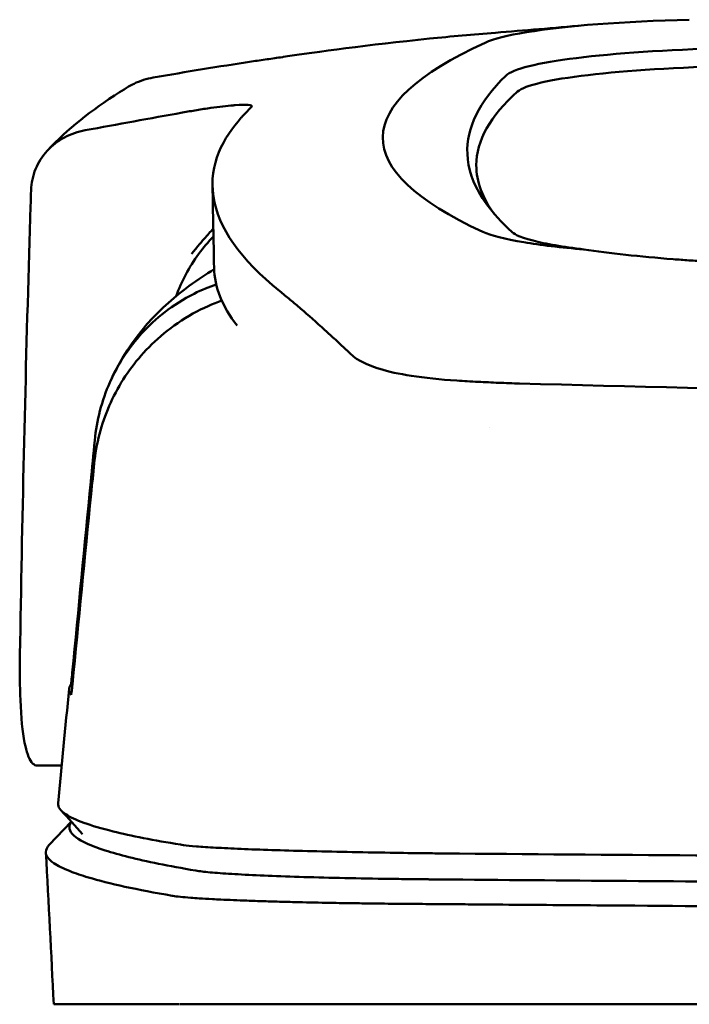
# Model space of a CAD drawing. Header units: millimetres. Extents: x 199 to 399, y 85 to 361.
# Tile 3 of 8: x 219 to 248, y 318 to 360. Entities that reach past the tile are written whole.
import ezdxf

# ---------------------------------------------------------------- set-up
doc = ezdxf.new("R2010")
doc.units = ezdxf.units.MM
doc.layers.add('Visible (ISO)', color=7, linetype='Continuous', lineweight=50)

msp = doc.modelspace()

# ---------------------------------------------------------------- linework, layer by layer
at = {"layer": 'Visible (ISO)'}
for p, q in [((238.835, 344.581), (238.844, 344.581)), ((221.106, 328.244), (220.06, 328.244)), ((220.577, 324.864), (221.515, 325.851)), ((220.771, 318.074), (226.121, 318.074)), ((226.145, 318.074), (237.11, 318.074)), ((237.2, 318.074), (237.11, 318.074)), ((237.2, 318.074), (298.843, 318.074))]:
    msp.add_line(p, q, dxfattribs=at)
for centre, major_axis, ratio, start_param, end_param in [((250.212, 358.703), (11.395, -0.001), 0.116501, 1.781282, 2.52747), ((250.396, 358.678), (11.62, -0.008), 0.117057, 2.527526, 2.891655), ((375.706, 354.999), (140.93, 0.029), 0.116446, 2.892175, 3.388046), ((252.001, 357.457), (12.06, -0.005), 0.112737, 1.791766, 3.029303), ((252.394, 356.789), (11.958, 0), 0.106769, 1.787974, 3.024834), ((486.273, 354.804), (247.896, 0.399), 0.112494, 3.026338, 3.14596), ((485.026, 353.803), (-246.265, 0), 0.106767, 6.163675, 6.283184), ((555.75, 307.756), (-328.583, 44.868), 0.123507, 6.188163, 6.200241), ((1881.365, 314.053), (-1662.18, -0.149), 0.85466, 6.255847, 6.257756), ((250.514, 351.321), (11.832, 0.02), 0.1161, 3.386388, 3.747718), ((233.539, 345.768), (-8, 0), 0.941628, 5.682982, 5.950394), ((483.202, 349.498), (-255.609, 0), 0.112496, 0.002074, 0.087879), ((240.636, 346.101), (-7.019, -0.248), 0.209962, 0.510009, 0.541864), ((481.344, 331.473), (-259.925, 0), 0.034069, 6.258567, 6.308615), ((354.995, 372.492), (-131.694, -46.074), 0.097566, 0.177551, 0.181879), ((241.186, 324.221), (15.81, -0.255), 0.013999, 1.814143, 1.864666), ((230.514, 323.801), (4.064, -0.085), 0.06622, 3.560328, 3.573474), ((238.524, 323.54), (8.722, -0.051), 0.018129, 4.550228, 4.559677), ((225.84, 322.698), (-0.118, 0.018), 0.055246, 1.360606, 1.559875), ((238.297, 323.673), (9.456, 0.138), 0.140036, 4.558691, 4.567892)]:
    msp.add_ellipse(centre, major_axis=major_axis, ratio=ratio, start_param=start_param, end_param=end_param, dxfattribs=at)
for points in [[(239.574, 359.448), (240.793, 359.545), (242.043, 359.648), (243.352, 359.763)], [(230.539, 358.415), (230.528, 358.413), (230.517, 358.411), (230.506, 358.41)], [(220.498, 354.428), (221.343, 355.34), (222.373, 356.152), (223.572, 356.915)], [(223.572, 356.915), (223.699, 356.997), (223.827, 357.075), (223.956, 357.151)], [(228.486, 356.36), (228.461, 356.358), (228.434, 356.356), (228.407, 356.353)], [(238.761, 353.803), (238.761, 353.107), (239.019, 352.412), (239.536, 351.718)], [(227.594, 349.438), (227.572, 350.602), (227.55, 351.765), (227.527, 352.928)], [(227.57, 350.772), (227.347, 350.544), (227.134, 350.294), (226.938, 350.023)], [(232.773, 346.366), (232.999, 346.16), (233.223, 345.948), (233.438, 345.741)], [(239.323, 342.652), (239.323, 342.652), (239.323, 342.652), (239.323, 342.652)], [(221.61, 332.185), (221.592, 332.185), (221.574, 332.185), (221.557, 332.185)], [(220.951, 326.634), (221.108, 328.257), (221.264, 329.88), (221.42, 331.503)], [(221.994, 325.324), (221.689, 325.66), (221.384, 325.995), (221.08, 326.33)], [(220.771, 318.074), (220.658, 320.229), (220.545, 322.384), (220.432, 324.539)]]:
    msp.add_open_spline(points, degree=3, dxfattribs=at)
for points, knots in [([(230.539, 358.415), (231.988, 358.628), (234.142, 358.928), (237.691, 359.288), (238.631, 359.373), (239.574, 359.448)], [0, 0, 0, 0, 0.4392287, 0.4392287, 0.5941548, 0.5941548, 0.5941548, 0.5941548]), ([(229.189, 358.221), (228.492, 358.113), (227.796, 358.003), (226.402, 357.775), (225.705, 357.658), (225.008, 357.538)], [0.000028, 0.000028, 0.000028, 0.000028, 0.211767, 0.211767, 0.4239683, 0.4239683, 0.4239683, 0.4239683]), ([(229.192, 358.221), (229.192, 358.221), (229.191, 358.221), (229.19, 358.221), (229.19, 358.221), (229.189, 358.221)], [0.000000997, 0.000000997, 0.000000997, 0.000000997, 0.0001839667, 0.0001839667, 0.000312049, 0.000312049, 0.000312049, 0.000312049]), ([(230.506, 358.41), (230.287, 358.377), (230.068, 358.345), (229.628, 358.282), (229.408, 358.251), (229.192, 358.221)], [0, 0, 0, 0, 0.0665895, 0.0665895, 0.1345736, 0.1345736, 0.1345736, 0.1345736]), ([(223.956, 357.151), (224.03, 357.196), (224.107, 357.237), (224.445, 357.4), (224.723, 357.49), (225.008, 357.538)], [-0.1127941, -0.1127941, -0.1127941, -0.1127941, -0.0866991, -0.0866991, -0.0000252, -0.0000252, -0.0000252, -0.0000252]), ([(229.196, 356.298), (229.223, 356.338), (229.171, 356.363), (228.926, 356.384), (228.734, 356.379), (228.486, 356.36)], [0, 0, 0, 0, 0.1204642, 0.1204642, 0.2420244, 0.2420244, 0.2420244, 0.2420244]), ([(222.109, 355.294), (222.799, 355.42), (223.489, 355.545), (224.867, 355.796), (225.555, 355.921), (226.244, 356.046)], [0.0000116, 0.0000116, 0.0000116, 0.0000116, 0.2114776, 0.2114776, 0.4225254, 0.4225254, 0.4225254, 0.4225254]), ([(228.407, 356.353), (228.139, 356.331), (227.815, 356.293), (227.262, 356.215), (227.062, 356.184), (226.656, 356.118), (226.452, 356.083), (226.245, 356.046)], [0, 0, 0, 0, 0.1260356, 0.1260356, 0.192084, 0.192084, 0.2556621, 0.2556621, 0.2556621, 0.2556621]), ([(229.174, 356.272), (229.179, 356.277), (229.183, 356.281), (229.191, 356.289), (229.194, 356.294), (229.196, 356.298)], [0, 0, 0, 0, 0.01190192, 0.01190192, 0.02379969, 0.02379969, 0.02379969, 0.02379969]), ([(230.393, 348.437), (228.714, 349.792), (227.769, 351.145), (227.353, 353.86), (227.999, 354.984), (228.755, 355.832)], [0, 0, 0, 0, 3.35024, 3.35024, 6.902449, 6.902449, 6.902449, 6.902449]), ([(222.109, 355.294), (221.793, 355.237), (221.492, 355.13), (220.941, 354.833), (220.695, 354.642), (220.276, 354.187), (220.11, 353.92), (219.877, 353.35), (219.812, 353.043), (219.803, 352.736)], [-0.4076943, -0.4076943, -0.4076943, -0.4076943, -0.3108189, -0.3108189, -0.2123555, -0.2123555, -0.10788, -0.10788, -0.000002, -0.000002, -0.000002, -0.000002]), ([(238.38, 354.283), (238.405, 353.657), (238.618, 353.032), (239.259, 352.031), (239.569, 351.655), (240.041, 351.186), (240.14, 351.092), (240.368, 350.884), (240.505, 350.768), (241.71, 350.455), (242.442, 350.328), (243.345, 350.217)], [2.930381, 2.930381, 2.930381, 2.930381, 4.072753, 4.072753, 4.762452, 4.762452, 4.934856, 4.934856, 5.145284, 5.145284, 5.311389, 5.311389, 5.311389, 5.311389]), ([(227.562, 351.107), (227.436, 350.969), (227.307, 350.825), (227.086, 350.572), (226.995, 350.465), (226.752, 350.176), (226.643, 350.036), (226.632, 350.026)], [-0.01145823, -0.01145823, -0.01145823, -0.01145823, -0.00744532, -0.00744532, -0.00463647, -0.00463647, 0, 0, 0, 0]), ([(240.792, 350.521), (241.141, 350.463), (241.53, 350.409), (242.384, 350.307), (242.849, 350.26), (243.345, 350.217)], [-0.3736448, -0.3736448, -0.3736448, -0.3736448, -0.187366, -0.187366, -0.0000172, -0.0000172, -0.0000172, -0.0000172]), ([(243.345, 350.217), (243.886, 350.136), (244.481, 350.06), (245.757, 349.922), (246.435, 349.859), (247.145, 349.802)], [0.0000437, 0.0000437, 0.0000437, 0.0000437, 0.2355373, 0.2355373, 0.4693483, 0.4693483, 0.4693483, 0.4693483]), ([(219.719, 350.024), (219.634, 347.181), (219.56, 344.338), (219.43, 338.652), (219.375, 335.809), (219.329, 332.966)], [-1.996171, -1.996171, -1.996171, -1.996171, -0.998042, -0.998042, -0.000001, -0.000001, -0.000001, -0.000001]), ([(247.145, 349.802), (247.366, 349.784), (247.588, 349.768), (248.061, 349.737), (248.286, 349.725), (248.492, 349.715)], [0, 0, 0, 0, 0.0725125, 0.0725125, 0.1522142, 0.1522142, 0.1522142, 0.1522142]), ([(223.168, 344.582), (224.048, 346.549), (225.384, 347.817), (226.899, 348.93), (227.25, 349.164), (227.596, 349.375)], [0, 0, 0, 0, 1.483168, 1.483168, 1.942831, 1.942831, 1.942831, 1.942831]), ([(222.511, 342.089), (222.593, 342.943), (222.812, 343.779), (223.499, 345.329), (223.961, 346.036), (225.09, 347.273), (225.826, 347.872), (227.072, 348.497), (227.392, 348.626), (227.687, 348.728)], [-0.7441004, -0.7441004, -0.7441004, -0.7441004, -0.5496874, -0.5496874, -0.3565169, -0.3565169, -0.159797, -0.159797, -0.0894613, -0.0894613, -0.0894613, -0.0894613]), ([(230.393, 348.437), (230.533, 348.324), (230.678, 348.204), (230.978, 347.954), (231.132, 347.824), (231.292, 347.69)], [-0.5571002, -0.5571002, -0.5571002, -0.5571002, -0.2776825, -0.2776825, 0, 0, 0, 0]), ([(222.489, 341.103), (222.572, 341.945), (222.789, 342.776), (223.47, 344.338), (223.931, 345.064), (225.056, 346.348), (225.787, 346.979), (227.136, 347.728), (227.558, 347.906), (227.925, 348.037)], [0, 0, 0, 0, 0.2548242, 0.2548242, 0.5112444, 0.5112444, 0.772586, 0.772586, 0.8990175, 0.8990175, 0.8990175, 0.8990175]), ([(231.292, 347.69), (231.61, 347.42), (231.955, 347.111), (232.464, 346.649), (232.617, 346.508), (232.773, 346.366)], [-1.0557156, -1.0557156, -1.0557156, -1.0557156, -0.5320191, -0.5320191, -0.3144541, -0.3144541, -0.3144541, -0.3144541]), ([(233.76, 345.505), (233.694, 345.544), (233.635, 345.582), (233.528, 345.661), (233.48, 345.701), (233.438, 345.741)], [0, 0, 0, 0, 0.0612215, 0.0612215, 0.1224979, 0.1224979, 0.1224979, 0.1224979]), ([(233.76, 345.505), (233.861, 345.445), (233.977, 345.387), (234.236, 345.274), (234.379, 345.219), (234.536, 345.166)], [-0.1913093, -0.1913093, -0.1913093, -0.1913093, -0.095663, -0.095663, 0, 0, 0, 0]), ([(237.929, 344.633), (237.223, 344.678), (236.57, 344.746), (235.469, 344.917), (235.015, 345.016), (234.649, 345.129)], [0, 0, 0, 0, 0.2294851, 0.2294851, 0.4401307, 0.4401307, 0.4401307, 0.4401307]), ([(238.835, 344.581), (238.682, 344.589), (238.53, 344.598), (238.228, 344.615), (238.078, 344.624), (237.929, 344.633)], [0, 0, 0, 0, 0.04848689, 0.04848689, 0.0969233, 0.0969233, 0.0969233, 0.0969233]), ([(238.844, 344.581), (239.131, 344.565), (239.419, 344.552), (240.008, 344.528), (240.306, 344.518), (240.607, 344.51)], [-0.1838567, -0.1838567, -0.1838567, -0.1838567, -0.0928152, -0.0928152, 0, 0, 0, 0]), ([(298.434, 343.713), (288.749, 343.715), (279.07, 343.782), (259.742, 344.047), (250.112, 344.246), (240.607, 344.51)], [0.032666, 0.032666, 0.032666, 0.032666, 2.938218, 2.938218, 5.868286, 5.868286, 5.868286, 5.868286]), ([(221.557, 332.185), (221.818, 334.897), (222.079, 337.61), (222.341, 340.321), (222.397, 340.91), (222.454, 341.499), (222.511, 342.089)], [0.478961, 0.478961, 0.478961, 0.478961, 8.650914, 8.650914, 8.650914, 10.427614, 10.427614, 10.427614, 10.427614]), ([(221.561, 331.69), (221.828, 334.397), (222.094, 337.101), (222.361, 339.809), (222.404, 340.24), (222.447, 340.672), (222.489, 341.103)], [0.46186, 0.46186, 0.46186, 0.46186, 8.654063, 8.654063, 8.654063, 9.958979, 9.958979, 9.958979, 9.958979]), ([(219.329, 332.966), (219.318, 332.257), (219.323, 331.606), (219.378, 330.284), (219.438, 329.671), (219.605, 328.819), (219.703, 328.542), (219.881, 328.308), (219.947, 328.261), (220.031, 328.245), (220.046, 328.244), (220.06, 328.244)], [-1.124441, -1.124441, -1.124441, -1.124441, -0.875496, -0.875496, -0.555624, -0.555624, -0.282571, -0.282571, -0.140757, -0.140757, -0.112162, -0.112162, -0.112162, -0.112162]), ([(221.498, 331.691), (221.499, 331.694), (221.502, 331.705), (221.508, 331.749), (221.513, 331.78), (221.523, 331.867), (221.529, 331.921), (221.538, 332.003), (221.542, 332.038), (221.549, 332.111), (221.553, 332.148), (221.557, 332.185)], [-0.06600544, -0.06600544, -0.06600544, -0.06600544, -0.05210622, -0.05210622, -0.03882665, -0.03882665, -0.02244269, -0.02244269, -0.01122716, -0.01122716, 0, 0, 0, 0]), ([(221.503, 331.248), (221.504, 331.246), (221.507, 331.254), (221.514, 331.289), (221.518, 331.317), (221.528, 331.391), (221.534, 331.442), (221.543, 331.519), (221.547, 331.552), (221.554, 331.619), (221.557, 331.654), (221.561, 331.69)], [0, 0, 0, 0, 0.01799222, 0.01799222, 0.0374351, 0.0374351, 0.06445247, 0.06445247, 0.08202888, 0.08202888, 0.09959211, 0.09959211, 0.09959211, 0.09959211]), ([(220.952, 326.634), (220.937, 326.479), (221.045, 326.323), (221.277, 326.168), (221.642, 325.924), (222.316, 325.68), (223.292, 325.439), (224.061, 325.249), (225.021, 325.06), (226.166, 324.873)], [51.780318, 51.780318, 51.780318, 51.780318, 65.647729, 65.647729, 65.647729, 87.530305, 87.530305, 87.530305, 104.770272, 104.770272, 104.770272, 104.770272]), ([(221.519, 325.846), (221.5, 325.819), (221.484, 325.792), (221.471, 325.766), (221.382, 325.576), (221.461, 325.385), (221.71, 325.195), (221.958, 325.005), (222.377, 324.815), (222.962, 324.626), (223.548, 324.437), (224.303, 324.249), (225.224, 324.061), (225.704, 323.964), (226.229, 323.866), (226.799, 323.769)], [0.0467643, 0.0467643, 0.0467643, 0.0467643, 0.04907017, 0.04907017, 0.04907017, 0.06542689, 0.06542689, 0.06542689, 0.08178362, 0.08178362, 0.08178362, 0.09814034, 0.09814034, 0.09814034, 0.10666345, 0.10666345, 0.10666345, 0.10666345]), ([(220.577, 324.864), (220.481, 324.762), (220.432, 324.661), (220.43, 324.402), (220.543, 324.245), (220.939, 323.971), (221.172, 323.854), (221.692, 323.649), (221.95, 323.561), (222.682, 323.343), (223.2, 323.212), (224.392, 322.953), (225.065, 322.824), (225.815, 322.695)], [-6.22343, -6.22343, -6.22343, -6.22343, -5.351502, -5.351502, -4.007016, -4.007016, -3.000502, -3.000502, -2.247226, -2.247226, -1.120907, -1.120907, 0, 0, 0, 0]), ([(226.287, 324.854), (226.426, 324.835), (226.613, 324.816), (226.843, 324.798), (227.074, 324.779), (227.351, 324.761), (227.668, 324.743), (227.985, 324.726), (228.347, 324.708), (228.744, 324.691), (229.142, 324.675), (229.582, 324.658), (230.052, 324.643), (230.522, 324.628), (231.032, 324.613), (231.566, 324.599), (232.101, 324.585), (232.67, 324.572), (233.258, 324.561), (233.847, 324.549), (234.465, 324.538), (235.096, 324.528), (235.59, 324.52), (236.097, 324.513), (236.61, 324.507)], [0, 0, 0, 0, 1.921104, 1.921104, 1.921104, 3.842208, 3.842208, 3.842208, 5.763312, 5.763312, 5.763312, 7.684416, 7.684416, 7.684416, 9.60552, 9.60552, 9.60552, 11.526625, 11.526625, 11.526625, 13.447729, 13.447729, 13.447729, 14.949954, 14.949954, 14.949954, 14.949954]), ([(237.38, 324.498), (244.488, 324.437), (251.697, 324.386), (258.93, 324.347), (266.163, 324.307), (273.472, 324.278), (280.776, 324.261), (286.785, 324.246), (292.82, 324.238), (298.844, 324.238)], [0, 0, 0, 0, 21.882576, 21.882576, 21.882576, 43.765152, 43.765152, 43.765152, 61.766885, 61.766885, 61.766885, 61.766885]), ([(226.821, 323.765), (226.969, 323.741), (227.174, 323.717), (227.428, 323.693), (227.682, 323.67), (227.992, 323.647), (228.346, 323.625), (228.7, 323.603), (229.107, 323.582), (229.552, 323.562), (229.997, 323.543), (230.492, 323.524), (231.018, 323.507), (231.545, 323.49), (232.115, 323.474), (232.71, 323.46), (233.305, 323.446), (233.938, 323.434), (234.587, 323.423), (234.912, 323.418), (235.246, 323.413), (235.582, 323.409), (235.749, 323.406), (235.92, 323.404), (236.09, 323.402), (236.26, 323.4), (236.433, 323.398), (236.606, 323.397), (236.674, 323.396), (236.742, 323.395), (236.81, 323.395), (236.878, 323.394), (236.947, 323.393), (237.015, 323.393), (237.048, 323.392), (237.082, 323.392), (237.115, 323.392)], [0, 0, 0, 0, 0.00216284, 0.00216284, 0.00216284, 0.00432572, 0.00432572, 0.00432572, 0.0064886, 0.0064886, 0.0064886, 0.00865148, 0.00865148, 0.00865148, 0.01081436, 0.01081436, 0.01081436, 0.01297724, 0.01297724, 0.01297724, 0.01405868, 0.01405868, 0.01405868, 0.0145994, 0.0145994, 0.0145994, 0.01514012, 0.01514012, 0.01514012, 0.01535374, 0.01535374, 0.01535374, 0.01556736, 0.01556736, 0.01556736, 0.01567089, 0.01567089, 0.01567089, 0.01567089]), ([(237.196, 323.391), (242.484, 323.345), (247.824, 323.305), (253.184, 323.272), (258.544, 323.238), (263.946, 323.21), (269.357, 323.188), (274.768, 323.166), (280.21, 323.15), (285.65, 323.14), (290.042, 323.132), (294.445, 323.128), (298.843, 323.128)], [0, 0, 0, 0, 0.01635215, 0.01635215, 0.01635215, 0.03270429, 0.03270429, 0.03270429, 0.04905643, 0.04905643, 0.04905643, 0.06225952, 0.06225952, 0.06225952, 0.06225952]), ([(225.838, 322.691), (225.928, 322.678), (226.036, 322.664), (226.29, 322.638), (226.438, 322.625), (226.715, 322.603), (226.835, 322.594), (227.137, 322.575), (227.324, 322.564), (227.643, 322.546), (227.764, 322.54), (228.226, 322.518), (228.596, 322.502), (229.226, 322.479), (229.465, 322.471), (229.962, 322.455), (230.22, 322.448), (230.719, 322.434), (230.958, 322.428), (231.629, 322.412), (232.074, 322.403), (232.875, 322.388), (233.225, 322.383), (233.848, 322.373), (234.118, 322.37), (234.594, 322.364), (234.798, 322.361), (235.159, 322.358), (235.313, 322.356), (235.585, 322.353), (235.701, 322.352), (235.992, 322.35), (236.167, 322.348), (236.517, 322.346), (236.692, 322.344), (236.868, 322.343)], [-1.679207, -1.679207, -1.679207, -1.679207, -1.548784, -1.548784, -1.41563, -1.41563, -1.32558, -1.32558, -1.204178, -1.204178, -1.134257, -1.134257, -0.946443, -0.946443, -0.838704, -0.838704, -0.731055, -0.731055, -0.637098, -0.637098, -0.473724, -0.473724, -0.352581, -0.352581, -0.262746, -0.262746, -0.196047, -0.196047, -0.146434, -0.146434, -0.109476, -0.109476, -0.054468, -0.054468, 0, 0, 0, 0]), ([(236.955, 322.343), (237.023, 322.342), (237.114, 322.341), (237.309, 322.34), (237.398, 322.339), (237.664, 322.337), (237.842, 322.335), (238.374, 322.331), (238.73, 322.328), (239.796, 322.319), (240.508, 322.313), (242.647, 322.296), (244.076, 322.285), (248.374, 322.253), (251.251, 322.234), (256.062, 322.204), (257.99, 322.193), (262.5, 322.169), (265.084, 322.156), (270.26, 322.134), (272.852, 322.125), (279.34, 322.104), (283.24, 322.095), (289.093, 322.085), (291.044, 322.083), (294.944, 322.08), (296.894, 322.079), (298.843, 322.079)], [-6.255822, -6.255822, -6.255822, -6.255822, -6.222837, -6.222837, -6.195433, -6.195433, -6.140619, -6.140619, -6.030972, -6.030972, -5.8116, -5.8116, -5.372567, -5.372567, -4.493566, -4.493566, -3.9071, -3.9071, -3.124844, -3.124844, -2.342742, -2.342742, -1.17034, -1.17034, -0.584842, -0.584842, 0, 0, 0, 0])]:
    msp.add_open_spline(points, degree=3, knots=knots, dxfattribs=at)

doc.saveas('drawing.dxf')
